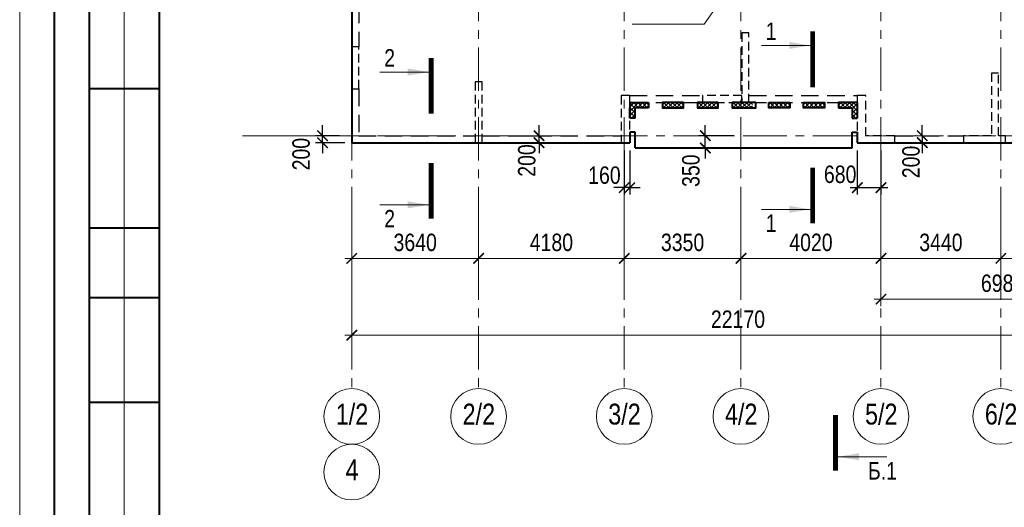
# Model space of a CAD drawing. Header units: inches. Extents: x -8638239 to -8523853, y 3840912 to 4564380.
# Tile 58 of 106: x -8612184 to -8583922, y 4272882 to 4286881. Entities that reach past the tile are written whole.
import ezdxf
from ezdxf.enums import TextEntityAlignment as Align

# ---------------------------------------------------------------- set-up
doc = ezdxf.new("R2010")
doc.units = ezdxf.units.IN
doc.header["$LTSCALE"] = 1000
doc.header["$MEASUREMENT"] = 0
doc.linetypes.add('CENTER', pattern=[2, 1.25, -0.25, 0.25, -0.25])
doc.linetypes.add('HIDDEN', pattern=[0.375, 0.25, -0.125])
for name, color, linetype, lineweight in [('СК-040-С(тены)', 12, 'HIDDEN', 25), ('СК-043-С-ПИЛОНЫ', 5, 'HIDDEN', 25), ('СК-050-П(литы перекрытия)', 3, 'Continuous', 40), ('СК-052-П-БАЛКИ', 1, 'HIDDEN', 30), ('СК-100-О(си)', 7, 'CENTER', 15), ('СК-100-О(си)_имя', 7, 'CENTER', 15), ('СК-110-О-РАЗМЕРЫ', 7, 'Continuous', 15), ('СК-200-Р(амка)', 7, 'Continuous', 40), ('СК-210-Р-РАМКА ЛИНИИ ТОНКИЕ', 7, 'Continuous', 15), ('СК-300-Р(азмеры)', 7, 'Continuous', 20), ('СК-400-Т(екст)', 7, 'Continuous', 20), ('СК-451-2-Т-ОТВ ВК', 1, 'Continuous', 20), ('СК-500-С(ечения)', 5, 'Continuous', 40), ('СК-600-Ш(триховка)', 250, 'Continuous', 13)]:
    doc.layers.add(name, color=color, linetype=linetype, lineweight=lineweight)
doc.styles.add('ARIAL_annotative', font='arial.ttf', dxfattribs={"width": 0.8, "height": 2.5})
doc.styles.add('RUSS', font='arial.ttf', dxfattribs={"width": 0.8})
doc.dimstyles.new('100-200', dxfattribs={"dimscale": 0, "dimtxt": 500, "dimasz": 300, "dimexe": 200, "dimexo": 200, "dimgap": 200, "dimtad": 1, "dimdec": 0, "dimzin": 0, "dimdsep": 46, "dimtxsty": 'RUSS', "dimblk": 'ARCHTICK', "dimcen": 0.096, "dimdle": 200, "dimclrd": 7, "dimclre": 7, "dimclrt": 256, "dimadec": 0, "dimazin": 0, "dimtfac": 1, "dimtdec": 0, "dimtmove": 2, "dimatfit": 3, "dimldrblk": 'OBLIQUE', "dimfxl": 1, "dimtolj": 1, "dimtzin": 0, "dimarcsym": 0})
pattern_1 = [(45, (1e-05, -255357.94), (-61.87184335, 61.87184335), []), (135, (1e-05, -255357.94), (-61.87184335, -61.87184335), [])]

# ---------------------------------------------------------------- blocks, each defined once
blk = doc.blocks.new('_ArchTick')
at = {"color": 0, "linetype": 'ByBlock', "const_width": 0.15}
blk.add_lwpolyline([(-0.5, -0.5), (0.5, 0.5)], dxfattribs=at)
blk = doc.blocks.new('*D322')
at = {"layer": 'Defpoints', "color": 0, "transparency": 16777216}
for p in [(-43920, -2470), (-40280, -2470), (-40280, -3521)]:
    blk.add_point(p, dxfattribs=at)
at = {"layer": 'СК-110-О-РАЗМЕРЫ', "color": 7, "lineweight": -2, "transparency": 16777216}
for p, q in [((-43920, -2670), (-43920, -3721)), ((-40280, -2670), (-40280, -3721)), ((-44120, -3521), (-40080, -3521))]:
    blk.add_line(p, q, dxfattribs=at)
at = {"layer": 'СК-110-О-РАЗМЕРЫ', "color": 7, "lineweight": -2, "transparency": 16777216, "xscale": 300, "yscale": 300, "zscale": 300, "rotation": 180}
blk.add_blockref('_ArchTick', (-43920, -3521), dxfattribs=at)
at = {"layer": 'СК-110-О-РАЗМЕРЫ', "color": 7, "lineweight": -2, "transparency": 16777216, "xscale": 300, "yscale": 300, "zscale": 300}
blk.add_blockref('_ArchTick', (-40280, -3521), dxfattribs=at)
at = {"layer": 'СК-110-О-РАЗМЕРЫ', "transparency": 16777216, "insert": (-42100, -3065), "char_height": 500, "attachment_point": 5, "style": 'RUSS'}
blk.add_mtext('\\A1;3640', dxfattribs=at)
blk = doc.blocks.new('_Oblique')
at = {"color": 0, "linetype": 'ByBlock', "lineweight": -2}
blk.add_line((-0.5, -0.5), (0.5, 0.5), dxfattribs=at)
blk = doc.blocks.new('*D323')
at = {"layer": 'Defpoints', "color": 0, "transparency": 16777216}
for p in [(-40280, -2470), (-36100, -2470), (-40280, -3521)]:
    blk.add_point(p, dxfattribs=at)
at = {"layer": 'СК-110-О-РАЗМЕРЫ', "color": 7, "lineweight": -2, "transparency": 16777216}
for p, q in [((-40280, -2670), (-40280, -3721)), ((-36100, -2670), (-36100, -3721)), ((-35900, -3521), (-40480, -3521))]:
    blk.add_line(p, q, dxfattribs=at)
at = {"layer": 'СК-110-О-РАЗМЕРЫ', "color": 7, "lineweight": -2, "transparency": 16777216, "xscale": 300, "yscale": 300, "zscale": 300, "rotation": 180}
blk.add_blockref('_ArchTick', (-40280, -3521), dxfattribs=at)
at = {"layer": 'СК-110-О-РАЗМЕРЫ', "color": 7, "lineweight": -2, "transparency": 16777216, "xscale": 300, "yscale": 300, "zscale": 300}
blk.add_blockref('_ArchTick', (-36100, -3521), dxfattribs=at)
at = {"layer": 'СК-110-О-РАЗМЕРЫ', "transparency": 16777216, "insert": (-38190, -3065), "char_height": 500, "attachment_point": 5, "style": 'RUSS'}
blk.add_mtext('\\A1;4180', dxfattribs=at)
blk = doc.blocks.new('*D324')
at = {"layer": 'Defpoints', "color": 0, "transparency": 16777216}
for p in [(-36100, -2470), (-32750, -2470), (-32750, -3521)]:
    blk.add_point(p, dxfattribs=at)
at = {"layer": 'СК-110-О-РАЗМЕРЫ', "color": 7, "lineweight": -2, "transparency": 16777216}
for p, q in [((-36100, -2670), (-36100, -3721)), ((-32750, -2670), (-32750, -3721)), ((-36300, -3521), (-32550, -3521))]:
    blk.add_line(p, q, dxfattribs=at)
at = {"layer": 'СК-110-О-РАЗМЕРЫ', "color": 7, "lineweight": -2, "transparency": 16777216, "xscale": 300, "yscale": 300, "zscale": 300, "rotation": 180}
blk.add_blockref('_ArchTick', (-36100, -3521), dxfattribs=at)
at = {"layer": 'СК-110-О-РАЗМЕРЫ', "color": 7, "lineweight": -2, "transparency": 16777216, "xscale": 300, "yscale": 300, "zscale": 300}
blk.add_blockref('_ArchTick', (-32750, -3521), dxfattribs=at)
at = {"layer": 'СК-110-О-РАЗМЕРЫ', "transparency": 16777216, "insert": (-34425, -3065), "char_height": 500, "attachment_point": 5, "style": 'RUSS'}
blk.add_mtext('\\A1;3350', dxfattribs=at)
blk = doc.blocks.new('*D325')
at = {"layer": 'Defpoints', "color": 0, "transparency": 16777216}
for p in [(-32750, -2470), (-28730, -2470), (-32750, -3521)]:
    blk.add_point(p, dxfattribs=at)
at = {"layer": 'СК-110-О-РАЗМЕРЫ', "color": 7, "lineweight": -2, "transparency": 16777216}
for p, q in [((-32750, -2670), (-32750, -3721)), ((-28730, -2670), (-28730, -3721)), ((-28530, -3521), (-32950, -3521))]:
    blk.add_line(p, q, dxfattribs=at)
at = {"layer": 'СК-110-О-РАЗМЕРЫ', "color": 7, "lineweight": -2, "transparency": 16777216, "xscale": 300, "yscale": 300, "zscale": 300, "rotation": 180}
blk.add_blockref('_ArchTick', (-32750, -3521), dxfattribs=at)
at = {"layer": 'СК-110-О-РАЗМЕРЫ', "color": 7, "lineweight": -2, "transparency": 16777216, "xscale": 300, "yscale": 300, "zscale": 300}
blk.add_blockref('_ArchTick', (-28730, -3521), dxfattribs=at)
at = {"layer": 'СК-110-О-РАЗМЕРЫ', "transparency": 16777216, "insert": (-30740, -3065), "char_height": 500, "attachment_point": 5, "style": 'RUSS'}
blk.add_mtext('\\A1;4020', dxfattribs=at)
blk = doc.blocks.new('*D326')
at = {"layer": 'Defpoints', "color": 0, "transparency": 16777216}
for p in [(-28730, -2470), (-25290, -2470), (-25290, -3521)]:
    blk.add_point(p, dxfattribs=at)
at = {"layer": 'СК-110-О-РАЗМЕРЫ', "color": 7, "lineweight": -2, "transparency": 16777216}
for p, q in [((-28730, -2670), (-28730, -3721)), ((-25290, -2670), (-25290, -3721)), ((-28930, -3521), (-25090, -3521))]:
    blk.add_line(p, q, dxfattribs=at)
at = {"layer": 'СК-110-О-РАЗМЕРЫ', "color": 7, "lineweight": -2, "transparency": 16777216, "xscale": 300, "yscale": 300, "zscale": 300, "rotation": 180}
blk.add_blockref('_ArchTick', (-28730, -3521), dxfattribs=at)
at = {"layer": 'СК-110-О-РАЗМЕРЫ', "color": 7, "lineweight": -2, "transparency": 16777216, "xscale": 300, "yscale": 300, "zscale": 300}
blk.add_blockref('_ArchTick', (-25290, -3521), dxfattribs=at)
at = {"layer": 'СК-110-О-РАЗМЕРЫ', "transparency": 16777216, "insert": (-27010, -3065), "char_height": 500, "attachment_point": 5, "style": 'RUSS'}
blk.add_mtext('\\A1;3440', dxfattribs=at)
blk = doc.blocks.new('*D327')
at = {"layer": 'Defpoints', "color": 0, "transparency": 16777216}
for p in [(-25290, -2470), (-21750, -2470), (-25290, -3521)]:
    blk.add_point(p, dxfattribs=at)
at = {"layer": 'СК-110-О-РАЗМЕРЫ', "color": 7, "lineweight": -2, "transparency": 16777216}
for p, q in [((-25290, -2670), (-25290, -3721)), ((-21750, -2670), (-21750, -3721)), ((-21550, -3521), (-25490, -3521))]:
    blk.add_line(p, q, dxfattribs=at)
at = {"layer": 'СК-110-О-РАЗМЕРЫ', "color": 7, "lineweight": -2, "transparency": 16777216, "xscale": 300, "yscale": 300, "zscale": 300, "rotation": 180}
blk.add_blockref('_ArchTick', (-25290, -3521), dxfattribs=at)
at = {"layer": 'СК-110-О-РАЗМЕРЫ', "color": 7, "lineweight": -2, "transparency": 16777216, "xscale": 300, "yscale": 300, "zscale": 300}
blk.add_blockref('_ArchTick', (-21750, -3521), dxfattribs=at)
at = {"layer": 'СК-110-О-РАЗМЕРЫ', "transparency": 16777216, "insert": (-23520, -3065), "char_height": 500, "attachment_point": 5, "style": 'RUSS'}
blk.add_mtext('\\A1;3540', dxfattribs=at)
blk = doc.blocks.new('*D328')
at = {"layer": 'Defpoints', "color": 0, "transparency": 16777216}
for p in [(-28730, -2949), (-21750, -2949), (-21750, -4693)]:
    blk.add_point(p, dxfattribs=at)
at = {"layer": 'СК-300-Р(азмеры)', "color": 7, "lineweight": -2, "transparency": 16777216}
for p, q in [((-28730, -3149), (-28730, -4893)), ((-21750, -3149), (-21750, -4893)), ((-28930, -4693), (-21550, -4693))]:
    blk.add_line(p, q, dxfattribs=at)
at = {"layer": 'СК-300-Р(азмеры)', "color": 7, "lineweight": -2, "transparency": 16777216, "xscale": 300, "yscale": 300, "zscale": 300, "rotation": 180}
blk.add_blockref('_ArchTick', (-28730, -4693), dxfattribs=at)
at = {"layer": 'СК-300-Р(азмеры)', "color": 7, "lineweight": -2, "transparency": 16777216, "xscale": 300, "yscale": 300, "zscale": 300}
blk.add_blockref('_ArchTick', (-21750, -4693), dxfattribs=at)
at = {"layer": 'СК-300-Р(азмеры)', "transparency": 16777216, "insert": (-25240, -4238), "char_height": 500, "attachment_point": 5, "style": 'RUSS'}
blk.add_mtext('\\A1;6980', dxfattribs=at)
blk = doc.blocks.new('*D320')
at = {"layer": 'Defpoints', "color": 0, "transparency": 16777216}
for p in [(-43920, -3521), (-21750, -3521), (-21750, -5726)]:
    blk.add_point(p, dxfattribs=at)
at = {"layer": 'СК-110-О-РАЗМЕРЫ', "color": 7, "lineweight": -2, "transparency": 16777216}
for p, q in [((-43920, -3721), (-43920, -5926)), ((-21750, -3721), (-21750, -5926)), ((-44120, -5726), (-21550, -5726))]:
    blk.add_line(p, q, dxfattribs=at)
at = {"layer": 'СК-110-О-РАЗМЕРЫ', "color": 7, "lineweight": -2, "transparency": 16777216, "xscale": 300, "yscale": 300, "zscale": 300, "rotation": 180}
blk.add_blockref('_ArchTick', (-43920, -5726), dxfattribs=at)
at = {"layer": 'СК-110-О-РАЗМЕРЫ', "color": 7, "lineweight": -2, "transparency": 16777216, "xscale": 300, "yscale": 300, "zscale": 300}
blk.add_blockref('_ArchTick', (-21750, -5726), dxfattribs=at)
at = {"layer": 'СК-110-О-РАЗМЕРЫ', "transparency": 16777216, "insert": (-32835, -5271), "char_height": 500, "attachment_point": 5, "style": 'RUSS'}
blk.add_mtext('\\A1;22170', dxfattribs=at)
blk = doc.blocks.new('*D65')
at = {"layer": 'Defpoints', "color": 0, "transparency": 16777216}
for p in [(-8597939, 4283550), (-8597939, 4283350), (-8597276, 4283550)]:
    blk.add_point(p, dxfattribs=at)
at = {"layer": 'СК-110-О-РАЗМЕРЫ', "color": 7, "lineweight": -2, "transparency": 16777216}
for p, q in [((-8597276, 4283550), (-8597276, 4283850)), ((-8597739, 4283550), (-8597076, 4283550)), ((-8597739, 4283350), (-8597076, 4283350)), ((-8597276, 4283350), (-8597276, 4283550)), ((-8597276, 4283350), (-8597276, 4283050))]:
    blk.add_line(p, q, dxfattribs=at)
at = {"layer": 'СК-110-О-РАЗМЕРЫ', "color": 7, "lineweight": -2, "transparency": 16777216, "xscale": 300, "yscale": 300, "zscale": 300}
for p, rotation in [((-8597276, 4283550), 270), ((-8597276, 4283350), 90)]:
    blk.add_blockref('_ArchTick', p, dxfattribs=dict(at, rotation=rotation))
at = {"layer": 'СК-110-О-РАЗМЕРЫ', "transparency": 16777216, "insert": (-8597627, 4282838), "char_height": 500, "attachment_point": 5, "rotation": 90, "style": 'RUSS'}
blk.add_mtext('\\A1;200', dxfattribs=at)
blk = doc.blocks.new('Сечение')
at = {"layer": 'СК-500-С(ечения)', "linetype": 'Continuous', "lineweight": 15, "ltscale": 100}
blk.add_line((-200, -35), (-200, -735), dxfattribs=at)
at = {"layer": 'СК-500-С(ечения)', "linetype": 'Continuous', "ltscale": 100, "const_width": 70}
blk.add_lwpolyline([(-400, 0), (400, 0)], dxfattribs=at)
at = {"layer": 'СК-500-С(ечения)', "linetype": 'Continuous', "ltscale": 100}
blk.add_solid([(-200, -35), (-250, -335), (-150, -335)], dxfattribs=at)
blk = doc.blocks.new('*U35')
at = {"layer": 'СК-400-Т(екст)', "ltscale": 100, "yscale": 0.01, "zscale": 0.01, "rotation": 89.99999999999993}
for p, xscale in [((0, -4), -0.01), ((0, -23.53), 0.01)]:
    blk.add_blockref('Сечение', p, dxfattribs=dict(at, xscale=xscale))
at = {"layer": 'СК-500-С(ечения)', "color": 0, "ltscale": 100, "style": 'ARIAL_annotative', "width": 0.8}
blk.add_attdef('НОМЕР_СЕЧЕНИЯ_1_1(НОМЕР_ЛИСТА)', text='', height=2.5, rotation=180, dxfattribs=at).set_placement((6.74, -1.23), align=Align.RIGHT)
blk.add_attdef('НОМЕР_СЕЧЕНИЯ_2_1(НОМЕР_ЛИСТА)', text='', height=2.5, rotation=180, dxfattribs=at).set_placement((6.74, -25.57), align=Align.BOTTOM_LEFT)
blk = doc.blocks.new('A$Cc2edbf5f_11эт')
at = {"layer": 'СК-040-С(тены)'}
for points in [[(11200, 1150), (10070, 1150), (10070, 950), (11200, 950), (11200, 1150)], [(14760, 1150), (14510, 1150), (14510, -200), (15590, -200), (15590, 0), (14760, 0), (14760, 1150)], [(18360, 0), (17560, 0), (17560, -200), (18760, -200), (18760, 0)], [(18760, 0), (18560, 0)]]:
    blk.add_lwpolyline(points, dxfattribs=at)
at = {"layer": 'СК-043-С-ПИЛОНЫ'}
blk.add_lwpolyline([(11200, 2950), (11200, 950), (11400, 950), (11400, 2950)], close=True, dxfattribs=at)
for points in [[(0, 2550), (0, 1350), (200, 1350), (200, 2550), (0, 2550)], [(18360, 1800), (18360, 0)], [(18560, 0), (18560, 1800), (18360, 1800)], [(3540, 1550), (3540, -200), (3740, -200), (3740, 1550), (3540, 1550)], [(7730, 1150), (7730, -200), (7980, -200), (7980, 1150), (7730, 1150)]]:
    blk.add_lwpolyline(points, dxfattribs=at)
blk = doc.blocks.new('*U22')
at = {"layer": 'СК-400-Т(екст)', "ltscale": 100, "yscale": 0.01, "zscale": 0.01, "rotation": 89.99999999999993}
for p, xscale in [((0, -4), -0.01), ((0, -19.06), 0.01)]:
    blk.add_blockref('Сечение', p, dxfattribs=dict(at, xscale=xscale))
at = {"layer": 'СК-500-С(ечения)', "color": 0, "ltscale": 100, "style": 'ARIAL_annotative', "width": 0.8}
blk.add_attdef('НОМЕР_СЕЧЕНИЯ_1_1(НОМЕР_ЛИСТА)', text='', height=2.5, rotation=180, dxfattribs=at).set_placement((6.74, -1.23), align=Align.RIGHT)
blk.add_attdef('НОМЕР_СЕЧЕНИЯ_2_1(НОМЕР_ЛИСТА)', text='', height=2.5, rotation=180, dxfattribs=at).set_placement((6.74, -21.1), align=Align.BOTTOM_LEFT)
blk = doc.blocks.new('*D154')
at = {"layer": 'Defpoints', "color": 0, "transparency": 16777216}
for p in [(-8586277, 4283350), (-8586276, 4283550), (-8586276, 4283350)]:
    blk.add_point(p, dxfattribs=at)
at = {"layer": 'СК-110-О-РАЗМЕРЫ', "color": 7, "lineweight": -2, "transparency": 16777216}
for p, q in [((-8586277, 4283550), (-8586277, 4283850)), ((-8586476, 4283550), (-8586477, 4283550)), ((-8586476, 4283350), (-8586477, 4283350)), ((-8586277, 4283550), (-8586277, 4283350)), ((-8586277, 4283350), (-8586277, 4283050))]:
    blk.add_line(p, q, dxfattribs=at)
at = {"layer": 'СК-110-О-РАЗМЕРЫ', "color": 7, "lineweight": -2, "transparency": 16777216, "xscale": 300, "yscale": 300, "zscale": 300}
for p, rotation in [((-8586277, 4283550), 270), ((-8586277, 4283350), 90)]:
    blk.add_blockref('_ArchTick', p, dxfattribs=dict(at, rotation=rotation))
at = {"layer": 'СК-110-О-РАЗМЕРЫ', "transparency": 16777216, "insert": (-8586598, 4282797), "char_height": 500, "attachment_point": 5, "rotation": 90, "style": 'RUSS'}
blk.add_mtext('\\A1;200', dxfattribs=at)
blk = doc.blocks.new('*D459')
at = {"layer": 'Defpoints', "color": 0, "transparency": 16777216}
for p in [(-8597939, 4283550), (-8597939, 4283350), (-8597276, 4283550)]:
    blk.add_point(p, dxfattribs=at)
at = {"layer": 'СК-110-О-РАЗМЕРЫ', "color": 7, "lineweight": -2, "transparency": 16777216}
for p, q in [((-8597276, 4283550), (-8597276, 4283850)), ((-8597739, 4283550), (-8597076, 4283550)), ((-8597739, 4283350), (-8597076, 4283350)), ((-8597276, 4283350), (-8597276, 4283550)), ((-8597276, 4283350), (-8597276, 4283050))]:
    blk.add_line(p, q, dxfattribs=at)
at = {"layer": 'СК-110-О-РАЗМЕРЫ', "color": 7, "lineweight": -2, "transparency": 16777216, "xscale": 300, "yscale": 300, "zscale": 300}
for p, rotation in [((-8597276, 4283550), 270), ((-8597276, 4283350), 90)]:
    blk.add_blockref('_ArchTick', p, dxfattribs=dict(at, rotation=rotation))
at = {"layer": 'СК-110-О-РАЗМЕРЫ', "transparency": 16777216, "insert": (-8597627, 4282838), "char_height": 500, "attachment_point": 5, "rotation": 90, "style": 'RUSS'}
blk.add_mtext('\\A1;200', dxfattribs=at)
blk = doc.blocks.new('*D469')
at = {"layer": 'Defpoints', "color": 0, "transparency": 16777216}
for p in [(-8603491, 4283550), (-8602806, 4283550), (-8602652, 4283350)]:
    blk.add_point(p, dxfattribs=at)
at = {"layer": 'СК-110-О-РАЗМЕРЫ', "color": 7, "lineweight": -2, "transparency": 16777216}
for p, q in [((-8603491, 4283550), (-8603491, 4283850)), ((-8603006, 4283550), (-8603691, 4283550)), ((-8602852, 4283350), (-8603691, 4283350)), ((-8603491, 4283350), (-8603491, 4283550)), ((-8603491, 4283350), (-8603491, 4283050))]:
    blk.add_line(p, q, dxfattribs=at)
at = {"layer": 'СК-110-О-РАЗМЕРЫ', "color": 7, "lineweight": -2, "transparency": 16777216, "xscale": 300, "yscale": 300, "zscale": 300}
for p, rotation in [((-8603491, 4283550), 270), ((-8603491, 4283350), 90)]:
    blk.add_blockref('_ArchTick', p, dxfattribs=dict(at, rotation=rotation))
at = {"layer": 'СК-110-О-РАЗМЕРЫ', "transparency": 16777216, "insert": (-8604105, 4283022), "char_height": 500, "attachment_point": 5, "rotation": 90, "style": 'RUSS'}
blk.add_mtext('\\A1;200', dxfattribs=at)
blk = doc.blocks.new('*D470')
at = {"layer": 'Defpoints', "color": 0, "transparency": 16777216}
for p in [(-8594832, 4283329), (-8594672, 4283329), (-8594832, 4282059)]:
    blk.add_point(p, dxfattribs=at)
at = {"layer": 'СК-110-О-РАЗМЕРЫ', "color": 7, "lineweight": -2, "transparency": 16777216}
for p, q in [((-8594832, 4283129), (-8594832, 4281859)), ((-8594672, 4283129), (-8594672, 4281859)), ((-8594832, 4282059), (-8595132, 4282059)), ((-8594672, 4282059), (-8594832, 4282059)), ((-8594672, 4282059), (-8594372, 4282059))]:
    blk.add_line(p, q, dxfattribs=at)
at = {"layer": 'СК-110-О-РАЗМЕРЫ', "color": 7, "lineweight": -2, "transparency": 16777216, "xscale": 300, "yscale": 300, "zscale": 300}
blk.add_blockref('_ArchTick', (-8594832, 4282059), dxfattribs=at)
at = {"layer": 'СК-110-О-РАЗМЕРЫ', "color": 7, "lineweight": -2, "transparency": 16777216, "xscale": 300, "yscale": 300, "zscale": 300, "rotation": 180}
blk.add_blockref('_ArchTick', (-8594672, 4282059), dxfattribs=at)
at = {"layer": 'СК-110-О-РАЗМЕРЫ', "transparency": 16777216, "insert": (-8595400, 4282415), "char_height": 500, "attachment_point": 5, "style": 'RUSS'}
blk.add_mtext('\\A1;160', dxfattribs=at)
blk = doc.blocks.new('*D471')
at = {"layer": 'Defpoints', "color": 0, "transparency": 16777216}
for p in [(-8588142, 4283329), (-8587462, 4283329), (-8587462, 4282059)]:
    blk.add_point(p, dxfattribs=at)
at = {"layer": 'СК-110-О-РАЗМЕРЫ', "color": 7, "lineweight": -2, "transparency": 16777216}
for p, q in [((-8588142, 4283129), (-8588142, 4281859)), ((-8587462, 4283129), (-8587462, 4281859)), ((-8588342, 4282059), (-8587262, 4282059))]:
    blk.add_line(p, q, dxfattribs=at)
at = {"layer": 'СК-110-О-РАЗМЕРЫ', "color": 7, "lineweight": -2, "transparency": 16777216, "xscale": 300, "yscale": 300, "zscale": 300, "rotation": 180}
blk.add_blockref('_ArchTick', (-8588142, 4282059), dxfattribs=at)
at = {"layer": 'СК-110-О-РАЗМЕРЫ', "color": 7, "lineweight": -2, "transparency": 16777216, "xscale": 300, "yscale": 300, "zscale": 300}
blk.add_blockref('_ArchTick', (-8587462, 4282059), dxfattribs=at)
at = {"layer": 'СК-110-О-РАЗМЕРЫ', "transparency": 16777216, "insert": (-8588634, 4282439), "char_height": 500, "attachment_point": 5, "style": 'RUSS'}
blk.add_mtext('\\A1;680', dxfattribs=at)
blk = doc.blocks.new('*D472')
at = {"layer": 'Defpoints', "color": 0, "transparency": 16777216}
for p in [(-8592504, 4283550), (-8591482, 4283550), (-8591482, 4283200)]:
    blk.add_point(p, dxfattribs=at)
at = {"layer": 'СК-110-О-РАЗМЕРЫ', "color": 7, "lineweight": -2, "transparency": 16777216}
for p, q in [((-8592504, 4283550), (-8592504, 4283850)), ((-8591682, 4283550), (-8592704, 4283550)), ((-8592504, 4283200), (-8592504, 4283550)), ((-8591682, 4283200), (-8592704, 4283200)), ((-8592504, 4283200), (-8592504, 4282900))]:
    blk.add_line(p, q, dxfattribs=at)
at = {"layer": 'СК-110-О-РАЗМЕРЫ', "color": 7, "lineweight": -2, "transparency": 16777216, "xscale": 300, "yscale": 300, "zscale": 300}
for p, rotation in [((-8592504, 4283550), 270), ((-8592504, 4283200), 90)]:
    blk.add_blockref('_ArchTick', p, dxfattribs=dict(at, rotation=rotation))
at = {"layer": 'СК-110-О-РАЗМЕРЫ', "transparency": 16777216, "insert": (-8592916, 4282546), "char_height": 500, "attachment_point": 5, "rotation": 90, "style": 'RUSS'}
blk.add_mtext('\\A1;350', dxfattribs=at)
blk = doc.blocks.new('A$C526c523f')
at = {"layer": 'СК-451-2-Т-ОТВ ВК', "lineweight": 15}
for p, q in [((10111, 3202), (11040, 4512)), ((8045, 3202), (10111, 3202))]:
    blk.add_line(p, q, dxfattribs=at)
blk = doc.blocks.new('*U727')
at = {"layer": 'СК-400-Т(екст)', "ltscale": 100, "yscale": 0.01, "zscale": 0.01, "rotation": 89.99999999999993}
for p, xscale in [((0, -4), -0.01), ((0, -153.97), 0.01)]:
    blk.add_blockref('Сечение', p, dxfattribs=dict(at, xscale=xscale))
at = {"layer": 'СК-500-С(ечения)', "color": 0, "ltscale": 100, "style": 'ARIAL_annotative', "width": 0.8}
blk.add_attdef('НОМЕР_СЕЧЕНИЯ_1_1(НОМЕР_ЛИСТА)', text='', height=2.5, rotation=180, dxfattribs=at).set_placement((6.74, -1.23), align=Align.RIGHT)
blk.add_attdef('НОМЕР_СЕЧЕНИЯ_2_1(НОМЕР_ЛИСТА)', text='', height=2.5, rotation=180, dxfattribs=at).set_placement((6.74, -156), align=Align.BOTTOM_LEFT)
blk = doc.blocks.new('оси')
at = {"layer": 'СК-100-О(си)'}
for p, q in [((-43920.2, 18534.9), (-43920.2, -7257.5)), ((-40280.2, 18534.9), (-40280.2, -7257.5)), ((-36100.2, 18534.9), (-36100.2, -7257.5)), ((-32750.1, 18534.9), (-32750.1, -7257.5)), ((-28729.8, 18534.9), (-28729.8, -7257.5)), ((-25290.2, 18534.9), (-25290.2, -7257.5)), ((-46685.3, 0), (5846.2, 0))]:
    blk.add_line(p, q, dxfattribs=at)
at = {"layer": 'СК-100-О(си)', "linetype": 'Continuous'}
for centre in [(-43920.2, -8057.5), (-40280.2, -8057.5), (-36100.2, -8057.5), (-32750.1, -8057.5), (-28729.8, -8057.5), (-25290.2, -8057.5), (-43920.2, -9657.5)]:
    blk.add_circle(centre, 800, dxfattribs=at)
at = {"layer": 'СК-100-О(си)_имя', "style": 'RUSS', "width": 0.8}
for s, p in [('1/2', (-43912.4, -7991.8)), ('2/2', (-40272.4, -7991.8)), ('3/2', (-36092.4, -7991.8)), ('4/2', (-32742.3, -7991.8)), ('5/2', (-28722, -7991.8)), ('6/2', (-25282.4, -7991.8)), ('4', (-43912.4, -9591.8))]:
    blk.add_text(s, height=600, dxfattribs=at).set_placement(p, align=Align.MIDDLE_CENTER)
at = {"layer": 'СК-110-О-РАЗМЕРЫ'}
for base, p1, p2, picture, middle in [((-40280.2, -3520.6), (-43920.2, -2469.7), (-40280.2, -2469.7), '*D322', (-42100.2, -3065.1)), ((-32750.1, -3520.6), (-36100.2, -2469.7), (-32750.1, -2469.7), '*D324', (-34425.2, -3065.1)), ((-25290.2, -3520.6), (-28729.8, -2469.7), (-25290.2, -2469.7), '*D326', (-27010, -3065.1)), ((-21750, -5726.1), (-43920.2, -3520.6), (-21750, -3520.6), '*D320', (-32835.1, -5270.8))]:
    dim = blk.add_linear_dim(base=base, p1=p1, p2=p2, dimstyle='100-200', override={"dimscale": 1}, dxfattribs=at)
    dim.commit()
    dim.dimension.update_dxf_attribs({"geometry": picture, "text_midpoint": middle})
for base, p1, p2, picture, middle in [((-40280.2, -3520.6), (-36100.2, -2469.7), (-40280.2, -2469.7), '*D323', (-38190.2, -3065.3)), ((-32750.1, -3520.6), (-28729.8, -2469.7), (-32750.1, -2469.7), '*D325', (-30740, -3065.3)), ((-25290.2, -3520.6), (-21750, -2469.7), (-25290.2, -2469.7), '*D327', (-23520.1, -3065.1))]:
    dim = blk.add_linear_dim(base=base, p1=p1, p2=p2, angle=180, dimstyle='100-200', override={"dimscale": 1}, dxfattribs=at)
    dim.commit()
    dim.dimension.update_dxf_attribs({"geometry": picture, "text_midpoint": middle})
at = {"layer": 'СК-300-Р(азмеры)'}
dim = blk.add_linear_dim(base=(-21750, -4693), p1=(-28729.8, -2949.5), p2=(-21750, -2949.5), dimstyle='100-200', override={"dimscale": 1}, dxfattribs=at)
dim.commit()
dim.dimension.update_dxf_attribs({"geometry": '*D328', "text_midpoint": (-25239.9, -4237.7)})
blk = doc.blocks.new('A$C858fb3ef')
at = {"layer": 'СК-300-Р(азмеры)'}
blk.add_blockref('оси', (0, 0), dxfattribs=at)
blk = doc.blocks.new('A$C573b34c5')
blk.add_blockref('A$C858fb3ef', (0, 0))

msp = doc.modelspace()

# ---------------------------------------------------------------- hatches: boundary and pattern name
at = {"layer": 'СК-600-Ш(триховка)'}
h = msp.add_hatch(dxfattribs=at)
h.set_pattern_fill('ANSI37', color=256, scale=700)
h.set_pattern_definition(pattern_1)
h.paths.add_polyline_path([(-8594527.3, 4284350.1), (-8594294, 4284350.1, 0.0698627), (-8594375.1, 4284499.8), (-8594672.2, 4284499.8), (-8594672.2, 4284054.2), (-8594527.3, 4284054.2)])
h.paths.add_polyline_path([(-8594132.2, 4284499.9), (-8594375.1, 4284499.8, -0.0698627), (-8594294, 4284350.1), (-8594132.2, 4284350.1)])
h = msp.add_hatch(dxfattribs=at)
h.set_pattern_fill('ANSI37', color=256, scale=700)
h.set_pattern_definition(pattern_1)
h.paths.add_polyline_path([(-8593149.9, 4284499.9), (-8593732.2, 4284499.9), (-8593732.2, 4284350), (-8593149.9, 4284350)])
h = msp.add_hatch(dxfattribs=at)
h.set_pattern_fill('ANSI37', color=256, scale=700)
h.set_pattern_definition([(45, (1000, -255357.94), (-61.87184335, 61.87184335), []), (135, (1000, -255357.94), (-61.87184335, -61.87184335), [])])
h.paths.add_polyline_path([(-8592149.9, 4284499.9), (-8592732.2, 4284499.9), (-8592732.2, 4284350), (-8592149.9, 4284350)])
h = msp.add_hatch(dxfattribs=at)
h.set_pattern_fill('ANSI37', color=256, scale=700)
h.set_pattern_definition([(45, (2000.16, -255357.94), (-61.87184335, 61.87184335), []), (135, (2000.16, -255357.94), (-61.87184335, -61.87184335), [])])
h.paths.add_polyline_path([(-8591149.7, 4284499.9), (-8591732.1, 4284499.9), (-8591732.1, 4284350), (-8591149.7, 4284350)])
h = msp.add_hatch(dxfattribs=at)
h.set_pattern_fill('ANSI37', color=256, scale=700)
h.set_pattern_definition([(45, (3050.32, -255357.94), (-61.87184335, 61.87184335), []), (135, (3050.32, -255357.94), (-61.87184335, -61.87184335), [])])
h.paths.add_polyline_path([(-8590099.5, 4284499.9), (-8590681.9, 4284499.9), (-8590681.9, 4284350), (-8590099.5, 4284350)])
h = msp.add_hatch(dxfattribs=at)
h.set_pattern_fill('ANSI37', color=256, scale=700)
h.set_pattern_definition([(45, (4050.32, -255357.94), (-61.87184335, 61.87184335), []), (135, (4050.32, -255357.94), (-61.87184335, -61.87184335), [])])
h.paths.add_polyline_path([(-8589099.5, 4284499.9), (-8589681.9, 4284499.9), (-8589681.9, 4284350), (-8589099.5, 4284350)])
h = msp.add_hatch(dxfattribs=at)
h.set_pattern_fill('ANSI37', color=256, scale=700)
h.set_pattern_definition(pattern_1)
h.paths.add_polyline_path([(-8588286.9, 4284350.1), (-8588520.2, 4284350.1, -0.0698627), (-8588439.1, 4284499.8), (-8588142, 4284499.8), (-8588142, 4284054.2), (-8588286.9, 4284054.2)])
h.paths.add_polyline_path([(-8588681.9, 4284499.9), (-8588439.1, 4284499.8, 0.0698627), (-8588520.2, 4284350.1), (-8588681.9, 4284350.1)])

# ---------------------------------------------------------------- linework, layer by layer
at = {"layer": 'СК-050-П(литы перекрытия)'}
for p, q in [((-8602652.1, 4298660.4), (-8602652.1, 4283350)), ((-8594672.2, 4284500.1), (-8594672.2, 4284054.2)), ((-8594672.2, 4284500.1), (-8594132.2, 4284500.1)), ((-8594132.2, 4284500.1), (-8594132.2, 4284350.1)), ((-8588681.9, 4284496.4), (-8588681.9, 4284350.1)), ((-8588142, 4284500.1), (-8588676.8, 4284500.1)), ((-8588142, 4284500.1), (-8588142, 4284054.2)), ((-8594672.2, 4284054.2), (-8594672.2, 4284346.1)), ((-8594132.2, 4284350.1), (-8594522.2, 4284350.1)), ((-8594522.2, 4284054.2), (-8594522.2, 4284350.1)), ((-8588681.9, 4284350.1), (-8588292, 4284350.1)), ((-8588292, 4284350.1), (-8588292, 4284054.2)), ((-8594522.2, 4284054.2), (-8594672.2, 4284054.2)), ((-8588292, 4284054.2), (-8588142, 4284054.2)), ((-8594672.2, 4283654.4), (-8594672.2, 4283350.2)), ((-8594522.1, 4283654.4), (-8594672.2, 4283654.4)), ((-8594522.1, 4283200.2), (-8594522.1, 4283654.4)), ((-8588292, 4283200.2), (-8588292, 4283654.4)), ((-8588292, 4283654.4), (-8588142, 4283654.4)), ((-8588142, 4283654.4), (-8588142, 4283350.2)), ((-8602652.1, 4283350), (-8594672.2, 4283350.1)), ((-8588142, 4283350.2), (-8572582, 4283350.3)), ((-8594522.1, 4283200.2), (-8588292, 4283200.2))]:
    msp.add_line(p, q, dxfattribs=at)
for points in [[(-8593132.2, 4284500), (-8593732.2, 4284500), (-8593732.2, 4284350), (-8593132.2, 4284350)], [(-8592132.2, 4284500), (-8592732.2, 4284500), (-8592732.2, 4284350), (-8592132.2, 4284350)], [(-8591052.1, 4284500), (-8591732.1, 4284500), (-8591732.1, 4284350), (-8591052.1, 4284350)], [(-8590681.9, 4284500), (-8590081.9, 4284500), (-8590081.9, 4284350), (-8590681.9, 4284350)], [(-8589681.9, 4284500), (-8589081.9, 4284500), (-8589081.9, 4284350), (-8589681.9, 4284350)]]:
    msp.add_lwpolyline(points, close=True, dxfattribs=at)
for centre, start, end in [((-8602651.6, 4284900.8), 179.99999, 270.00048), ((-8602651.6, 4283350.5), 179.99999, 270.00057), ((-8599111.6, 4283350.6), 180.0017, 270.00057), ((-8594518.4, 4283330), 0, 90), ((-8594664.9, 4282946.9), 269.99943, 359.9983)]:
    msp.add_arc(centre, 0.5, start, end, dxfattribs=at)
at = {"layer": 'СК-052-П-БАЛКИ', "ltscale": 2}
for p, q in [((-8602452.1, 4297029.8), (-8602452.1, 4286100.3)), ((-8602452.1, 4284900.3), (-8602452.1, 4283550)), ((-8594672.2, 4284700.1), (-8592582.1, 4284700.2)), ((-8594672.2, 4284500.1), (-8592582.1, 4284500.2)), ((-8591252.1, 4284700), (-8588142.1, 4284700.1)), ((-8591252, 4284500.3), (-8588142, 4284500.4)), ((-8602452.1, 4283550), (-8599112.1, 4283550.1)), ((-8598912.1, 4283550.1), (-8594922.2, 4283550.1)), ((-8587042, 4283550.2), (-8585092.1, 4283550.2))]:
    msp.add_line(p, q, dxfattribs=at)
at = {"layer": 'СК-110-О-РАЗМЕРЫ'}
msp.add_line((-8602652.1, 4283550), (-8605788.9, 4283550), dxfattribs=at)
at = {"layer": 'СК-200-Р(амка)'}
for p, q in [((-8608183.8, 4308292.1), (-8608183.8, 4250892.1)), ((-8611183.8, 4267892.1), (-8611183.8, 4293892.1)), ((-8610183.8, 4267892.1), (-8610183.8, 4293892.1)), ((-8608183.8, 4284892.1), (-8610183.8, 4284892.1)), ((-8608183.8, 4280892.1), (-8610183.8, 4280892.1)), ((-8608183.8, 4278892.1), (-8610183.8, 4278892.1)), ((-8608183.8, 4275892.1), (-8610183.8, 4275892.1))]:
    msp.add_line(p, q, dxfattribs=at)
at = {"layer": 'СК-210-Р-РАМКА ЛИНИИ ТОНКИЕ'}
for p, q in [((-8612183.8, 4249892.1), (-8612183.8, 4309292.1)), ((-8609183.8, 4267892.1), (-8609183.8, 4293892.1))]:
    msp.add_line(p, q, dxfattribs=at)

# ---------------------------------------------------------------- block references
at = {"layer": 'СК-050-П(литы перекрытия)'}
msp.add_blockref('A$Cc2edbf5f_11эт', (-8602652.1, 4283550), dxfattribs=at)
at = {"layer": 'СК-110-О-РАЗМЕРЫ'}
msp.add_blockref('A$C526c523f', (-8602652.1, 4283550), dxfattribs=at)
at = {"layer": 'СК-300-Р(азмеры)'}
msp.add_blockref('A$C573b34c5', (-8558731.8, 4283550), dxfattribs=at)
at = {"layer": 'СК-500-С(ечения)'}
ref = msp.add_blockref('*U727', (-8588767.4, 4273933.7), dxfattribs=dict(at, xscale=-200, yscale=200, zscale=200, rotation=180))
ref.add_attrib('НОМЕР_СЕЧЕНИЯ_2_1(НОМЕР_ЛИСТА)', 'Б.1', dxfattribs={"color": 0, "ltscale": 100, "height": 500, "style": 'ARIAL_annotative', "width": 0.8}).set_placement((-8588195.2, 4305632.6), align=Align.MIDDLE_LEFT)
ref.add_attrib('НОМЕР_СЕЧЕНИЯ_1_1(НОМЕР_ЛИСТА)', 'Б.1', dxfattribs={"color": 0, "ltscale": 100, "height": 500, "style": 'ARIAL_annotative', "width": 0.8}).set_placement((-8587419.5, 4274179), align=Align.TOP_CENTER)
ref = msp.add_blockref('*U35', (-8589423.8, 4281036.5), dxfattribs=dict(at, xscale=200, yscale=200, zscale=200, rotation=180))
ref.add_attrib('НОМЕР_СЕЧЕНИЯ_2_1(НОМЕР_ЛИСТА)', '1', dxfattribs={"color": 0, "ltscale": 100, "height": 500, "rotation": 360, "style": 'ARIAL_annotative', "width": 0.8}).set_placement((-8590771.7, 4286149.8), align=Align.BOTTOM_LEFT)
ref.add_attrib('НОМЕР_СЕЧЕНИЯ_1_1(НОМЕР_ЛИСТА)', '1', dxfattribs={"color": 0, "ltscale": 100, "height": 500, "rotation": 360, "style": 'ARIAL_annotative', "width": 0.8}).set_placement((-8590460.9, 4280788.6), align=Align.RIGHT)
ref = msp.add_blockref('*U22', (-8600373.3, 4281166.3), dxfattribs=dict(at, xscale=200, yscale=200, zscale=200, rotation=180))
ref.add_attrib('НОМЕР_СЕЧЕНИЯ_2_1(НОМЕР_ЛИСТА)', '2', dxfattribs={"color": 0, "ltscale": 100, "height": 500, "rotation": 360, "style": 'ARIAL_annotative', "width": 0.8}).set_placement((-8601721.2, 4285385.5), align=Align.BOTTOM_LEFT)
ref.add_attrib('НОМЕР_СЕЧЕНИЯ_1_1(НОМЕР_ЛИСТА)', '2', dxfattribs={"color": 0, "ltscale": 100, "height": 500, "rotation": 360, "style": 'ARIAL_annotative', "width": 0.8}).set_placement((-8601410.5, 4280918.4), align=Align.RIGHT)

# ---------------------------------------------------------------- dimensions: what is measured, and where the dimension line sits
at = {"layer": 'СК-110-О-РАЗМЕРЫ'}
for base, p1, p2, picture, middle in [((-8603491.4, 4283550), (-8602651.6, 4283350), (-8602806.1, 4283550), '*D469', (-8604105.3, 4283021.8)), ((-8597275.6, 4283550.1), (-8597939.1, 4283350), (-8597939.1, 4283550.1), '*D65', (-8597626.9, 4282838)), ((-8597275.6, 4283550.1), (-8597939.1, 4283350), (-8597939.1, 4283550.1), '*D459', (-8597626.9, 4282838)), ((-8592504.3, 4283550), (-8591482, 4283200.2), (-8591482, 4283550), '*D472', (-8592916, 4282545.6)), ((-8586276.8, 4283350.2), (-8586275.6, 4283550.2), (-8586275.6, 4283350.2), '*D154', (-8586598, 4282796.6))]:
    dim = msp.add_linear_dim(base=base, p1=p1, p2=p2, angle=90, dimstyle='100-200', override={"dimscale": 1}, dxfattribs=at)
    dim.commit()
    dim.dimension.update_dxf_attribs({"geometry": picture, "text_midpoint": middle, "dimtype": 160})
for base, p1, p2, picture, middle in [((-8594832.1, 4282059), (-8594672.2, 4283328.9), (-8594832.1, 4283328.9), '*D470', (-8595400.2, 4282414.7)), ((-8587461.7, 4282059), (-8588142, 4283328.8), (-8587461.7, 4283328.8), '*D471', (-8588633.6, 4282439.1))]:
    dim = msp.add_linear_dim(base=base, p1=p1, p2=p2, dimstyle='100-200', override={"dimscale": 1}, dxfattribs=at)
    dim.commit()
    dim.dimension.update_dxf_attribs({"geometry": picture, "text_midpoint": middle, "dimtype": 160})

doc.saveas('drawing.dxf')
